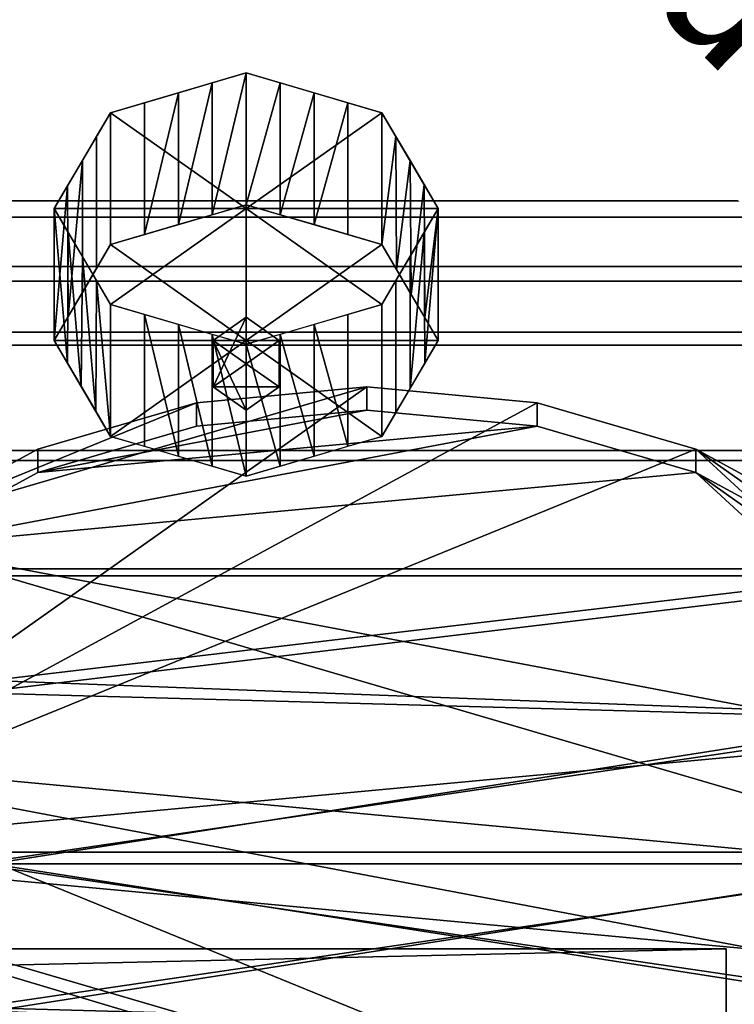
# Model space of a CAD drawing. Header units: millimetres. Extents: x -610 to 610, y -610 to 610.
# Tile 255 of 256: x 199 to 264, y 82 to 172. Entities that reach past the tile are written whole.
import ezdxf

# ---------------------------------------------------------------- set-up
doc = ezdxf.new("R2010")
doc.units = ezdxf.units.MM
doc.layers.add('M-EQPM', color=50, linetype='Continuous', lineweight=30)
doc.styles.add('Arial', font='arial.ttf', dxfattribs={"height": 14.6304})

# ---------------------------------------------------------------- blocks, each defined once
blk = doc.blocks.new('Renson_Healthbox 3_Control Unit_Control Module - Bathroom Module-22950-_3D_')
at = {"layer": 'M-EQPM'}
mesh = blk.add_polyface(dxfattribs=at)
corners = [(24.75, 59.751, 59.751), (29.876, 68.501, 51.001), (42.25, 72.125, 47.376), (54.624, 68.501, 51.001), (59.75, 59.751, 59.751), (59.75, 47.73, 47.73), (54.624, 56.48, 38.98), (42.25, 60.104, 35.355), (29.876, 56.48, 38.98), (24.75, 47.73, 47.73), (57.303, 51.907, 43.553), (57.187, 64.126, 55.376), (58.469, 61.938, 57.563), (48.437, 70.313, 49.188), (48.437, 58.292, 37.168), (45.344, 59.198, 36.261), (27.313, 52.105, 43.355), (27.313, 64.126, 55.376), (28.594, 66.313, 53.188), (36.063, 58.292, 37.168), (36.063, 70.313, 49.188), (39.156, 71.219, 48.282), (55.964, 54.193, 41.266), (55.906, 66.313, 53.188), (58.527, 49.818, 45.641), (51.531, 57.386, 38.074), (51.531, 69.407, 50.094), (45.344, 71.219, 48.282), (25.973, 61.839, 57.662), (26.031, 49.917, 45.542), (28.594, 54.292, 41.167), (32.969, 69.407, 50.094), (32.969, 57.386, 38.074), (39.156, 59.198, 36.261)]
mesh.append_faces([[corners[k] for k in face] for face in [(19, 21, 33), (4, 24, 12), (13, 15, 27), (10, 12, 24), (7, 27, 15), (2, 33, 21), (6, 23, 22), (12, 10, 11), (14, 26, 25), (15, 13, 14), (17, 29, 28), (20, 32, 31), (21, 19, 20)]], dxfattribs={"vtx0": -1, "vtx1": -1})
mesh.append_faces([[corners[k] for k in face] for face in [(7, 2, 27), (30, 18, 1, 8), (17, 16, 29), (18, 30, 16, 17), (6, 3, 23), (25, 26, 3, 6), (31, 32, 8, 1), (11, 10, 22)]], dxfattribs={"vtx0": -1, "vtx2": -1})
mesh.append_faces([[corners[k] for k in face] for face in [(23, 11, 22), (13, 26, 14), (7, 33, 2), (19, 32, 20), (29, 9, 28)]], dxfattribs={"vtx1": -1, "vtx2": -1})
mesh.append_faces([[corners[k] for k in face] for face in [(4, 5, 24), (9, 0, 28)]], dxfattribs={"vtx2": -1})
mesh = blk.add_polyface(dxfattribs=at)
corners = [(42.25, 59.751, 59.751), (59.75, 59.751, 59.751), (54.624, 68.501, 51.001), (42.25, 72.125, 47.376), (29.876, 68.501, 51.001), (24.75, 59.751, 59.751)]
mesh.append_faces([[corners[k] for k in face] for face in [(0, 4, 5)]], dxfattribs={"vtx0": -1})
mesh.append_faces([[corners[k] for k in face] for face in [(4, 0, 3)]], dxfattribs={"vtx0": -1, "vtx1": -1})
mesh.append_faces([[corners[k] for k in face] for face in [(0, 2, 3)]], dxfattribs={"vtx0": -1, "vtx2": -1})
mesh.append_faces([[corners[k] for k in face] for face in [(0, 1, 2)]], dxfattribs={"vtx2": -1})
mesh = blk.add_polyface(dxfattribs=at)
corners = [(105, 0, 62), (105, 26.901, 55.86), (105, 48.474, 38.656), (105, 60.446, 13.796), (105, 60.446, -13.796), (105, 48.474, -38.656), (105, 26.901, -55.86), (105, 0, -62), (19, 0, -62), (19, 26.901, -55.86), (19, 48.474, -38.656), (19, 60.446, -13.796), (19, 60.446, 13.796), (19, 48.474, 38.656), (19, 26.901, 55.86), (19, 0, 62), (19, 16.722, -58.183), (105, 13.45, -58.93), (19, 54.46, -26.226), (105, 54.46, -26.226), (105, 37.687, -47.258), (19, 37.687, -47.258), (105, 60.446), (19, 60.446), (19, 54.46, 26.226), (105, 54.46, 26.226), (19, 37.687, 47.258), (105, 37.687, 47.258), (19, 16.722, 58.183), (105, 13.45, 58.93)]
mesh.append_faces([[corners[k] for k in face] for face in [(9, 6, 16), (28, 1, 14), (1, 28, 29), (15, 29, 28)]], dxfattribs={"vtx0": -1, "vtx1": -1})
mesh.append_faces([[corners[k] for k in face] for face in [(16, 6, 17), (20, 21, 10, 5), (6, 9, 21, 20)]], dxfattribs={"vtx0": -1, "vtx2": -1})
mesh.append_faces([[corners[k] for k in face] for face in [(7, 8, 17)]], dxfattribs={"vtx1": -1})
mesh.append_faces([[corners[k] for k in face] for face in [(8, 16, 17)]], dxfattribs={"vtx1": -1, "vtx2": -1})
mesh.append_faces([[corners[k] for k in face] for face in [(19, 5, 10, 18), (18, 11, 4, 19), (12, 24, 25, 3), (23, 12, 3, 22), (26, 14, 1, 27), (27, 2, 13, 26), (22, 4, 11, 23), (2, 25, 24, 13)]], dxfattribs={"vtx1": -1, "vtx3": -1})
mesh.append_faces([[corners[k] for k in face] for face in [(15, 0, 29)]], dxfattribs={"vtx2": -1})
mesh = blk.add_polyface(dxfattribs=at)
corners = [(24.75, 47.73, 47.73), (29.876, 56.48, 38.98), (42.25, 60.104, 35.355), (54.624, 56.48, 38.98), (59.75, 47.73, 47.73), (42.25, 47.73, 47.73)]
mesh.append_faces([[corners[k] for k in face] for face in [(2, 5, 1)]], dxfattribs={"vtx0": -1, "vtx1": -1})
mesh.append_faces([[corners[k] for k in face] for face in [(0, 1, 5)]], dxfattribs={"vtx1": -1})
mesh.append_faces([[corners[k] for k in face] for face in [(2, 3, 5)]], dxfattribs={"vtx1": -1, "vtx2": -1})
mesh.append_faces([[corners[k] for k in face] for face in [(3, 4, 5)]], dxfattribs={"vtx2": -1})
mesh = blk.add_polyface(dxfattribs=at)
corners = [(59.75, 59.751, 59.751), (54.624, 51.001, 68.501), (42.25, 47.376, 72.125), (29.876, 51.001, 68.501), (24.75, 59.751, 59.751), (24.75, 47.73, 47.73), (29.876, 38.98, 56.48), (42.25, 35.355, 60.104), (54.624, 38.98, 56.48), (59.75, 47.73, 47.73), (27.197, 43.553, 51.907), (27.313, 55.376, 64.126), (26.031, 57.563, 61.938), (36.063, 49.188, 70.313), (36.063, 37.168, 58.292), (39.156, 36.261, 59.198), (57.187, 55.376, 64.126), (57.187, 43.355, 52.105), (58.527, 45.641, 49.818), (48.437, 37.168, 58.292), (48.437, 49.188, 70.313), (45.344, 48.282, 71.219), (28.536, 41.266, 54.193), (28.594, 53.188, 66.313), (25.973, 45.641, 49.818), (32.969, 38.074, 57.386), (32.969, 50.094, 69.407), (39.156, 48.282, 71.219), (55.906, 53.188, 66.313), (55.906, 41.167, 54.292), (58.469, 57.563, 61.938), (51.531, 50.094, 69.407), (51.531, 38.074, 57.386), (45.344, 36.261, 59.198)]
mesh.append_faces([[corners[k] for k in face] for face in [(13, 15, 27), (4, 24, 12), (7, 27, 15), (10, 12, 24), (19, 21, 33), (2, 33, 21), (6, 23, 22), (12, 10, 11), (14, 26, 25), (15, 13, 14), (20, 32, 31), (21, 19, 20)]], dxfattribs={"vtx0": -1, "vtx1": -1})
mesh.append_faces([[corners[k] for k in face] for face in [(25, 26, 3, 6), (7, 2, 27), (2, 7, 33), (18, 0, 30), (6, 3, 23), (31, 32, 8, 1), (11, 10, 22), (30, 17, 18)]], dxfattribs={"vtx0": -1, "vtx2": -1})
mesh.append_faces([[corners[k] for k in face] for face in [(23, 11, 22), (13, 26, 14), (30, 16, 17), (19, 32, 20)]], dxfattribs={"vtx1": -1, "vtx2": -1})
mesh.append_faces([[corners[k] for k in face] for face in [(8, 29, 28, 1), (29, 17, 16, 28)]], dxfattribs={"vtx1": -1, "vtx3": -1})
mesh.append_faces([[corners[k] for k in face] for face in [(4, 5, 24), (18, 9, 0)]], dxfattribs={"vtx2": -1})
mesh = blk.add_polyface(dxfattribs=at)
corners = [(42.25, 59.751, 59.751), (24.75, 59.751, 59.751), (29.876, 51.001, 68.501), (42.25, 47.376, 72.125), (54.624, 51.001, 68.501), (59.75, 59.751, 59.751)]
mesh.append_faces([[corners[k] for k in face] for face in [(2, 0, 1)]], dxfattribs={"vtx0": -1})
mesh.append_faces([[corners[k] for k in face] for face in [(4, 0, 3)]], dxfattribs={"vtx0": -1, "vtx1": -1})
mesh.append_faces([[corners[k] for k in face] for face in [(0, 2, 3)]], dxfattribs={"vtx0": -1, "vtx2": -1})
mesh.append_faces([[corners[k] for k in face] for face in [(5, 0, 4)]], dxfattribs={"vtx1": -1})
mesh = blk.add_polyface(dxfattribs=at)
corners = [(17.5, 0, 60.5), (17.5, 26.25, 54.509), (17.5, 47.301, 37.721), (17.5, 58.983, 13.463), (17.5, 58.983, -13.463), (17.5, 47.301, -37.721), (17.5, 26.25, -54.509), (17.5, 0, -60.5), (106.5, 0, -60.5), (106.5, 26.25, -54.509), (106.5, 47.301, -37.721), (106.5, 58.983, -13.463), (106.5, 58.983, 13.463), (106.5, 47.301, 37.721), (106.5, 26.25, 54.509), (106.5, 0, 60.5), (17.5, 15.576, -56.945), (106.5, 13.125, -57.504), (17.5, 53.142, -25.592), (106.5, 53.142, -25.592), (106.5, 36.775, -46.115), (17.5, 36.775, -46.115), (106.5, 58.983), (17.5, 58.983), (17.5, 53.142, 25.592), (106.5, 53.142, 25.592), (17.5, 36.775, 46.115), (106.5, 36.775, 46.115), (17.5, 15.576, 56.945), (106.5, 13.125, 57.504)]
mesh.append_faces([[corners[k] for k in face] for face in [(17, 7, 8)]], dxfattribs={"vtx0": -1})
mesh.append_faces([[corners[k] for k in face] for face in [(1, 14, 28), (29, 28, 14), (28, 29, 0)]], dxfattribs={"vtx0": -1, "vtx1": -1})
mesh.append_faces([[corners[k] for k in face] for face in [(5, 10, 19, 18), (17, 16, 7), (11, 4, 18, 19), (10, 5, 21, 20), (25, 24, 3, 12), (12, 3, 23, 22), (14, 1, 26, 27), (2, 13, 27, 26), (4, 11, 22, 23), (24, 25, 13, 2)]], dxfattribs={"vtx0": -1, "vtx2": -1})
mesh.append_faces([[corners[k] for k in face] for face in [(6, 16, 9), (17, 9, 16)]], dxfattribs={"vtx1": -1, "vtx2": -1})
mesh.append_faces([[corners[k] for k in face] for face in [(21, 6, 9, 20)]], dxfattribs={"vtx1": -1, "vtx3": -1})
mesh.append_faces([[corners[k] for k in face] for face in [(29, 15, 0)]], dxfattribs={"vtx2": -1})
mesh = blk.add_polyface(dxfattribs=at)
corners = [(39.25, 47.73, 47.73), (42.25, 49.851, 45.608), (45.25, 47.73, 47.73), (45.25, 43.487, 43.487), (42.25, 45.608, 41.366), (39.25, 43.487, 43.487)]
mesh.append_faces([[corners[k] for k in face] for face in [(1, 5, 0)]], dxfattribs={"vtx0": -1})
mesh.append_faces([[corners[k] for k in face] for face in [(2, 4, 1), (5, 1, 4)]], dxfattribs={"vtx0": -1, "vtx1": -1})
mesh.append_faces([[corners[k] for k in face] for face in [(3, 4, 2)]], dxfattribs={"vtx1": -1})
mesh = blk.add_polyface(dxfattribs=at)
corners = [(42.25, 47.73, 47.73), (45.25, 47.73, 47.73), (42.25, 49.851, 45.608), (39.25, 47.73, 47.73)]
mesh.append_faces([[corners[k] for k in face] for face in [(0, 1, 2, 3)]])
mesh = blk.add_polyface(dxfattribs=at)
corners = [(59.75, 47.73, 47.73), (54.624, 38.98, 56.48), (42.25, 35.355, 60.104), (29.876, 38.98, 56.48), (24.75, 47.73, 47.73), (42.25, 47.73, 47.73)]
mesh.append_faces([[corners[k] for k in face] for face in [(1, 5, 0)]], dxfattribs={"vtx0": -1})
mesh.append_faces([[corners[k] for k in face] for face in [(2, 5, 1)]], dxfattribs={"vtx0": -1, "vtx1": -1})
mesh.append_faces([[corners[k] for k in face] for face in [(4, 5, 3)]], dxfattribs={"vtx1": -1})
mesh.append_faces([[corners[k] for k in face] for face in [(2, 3, 5)]], dxfattribs={"vtx1": -1, "vtx2": -1})
mesh = blk.add_polyface(dxfattribs=at)
corners = [(45.25, 47.73, 47.73), (42.25, 45.608, 49.851), (39.25, 47.73, 47.73), (39.25, 43.487, 43.487), (42.25, 41.366, 45.608), (45.25, 43.487, 43.487)]
mesh.append_faces([[corners[k] for k in face] for face in [(1, 5, 0)]], dxfattribs={"vtx0": -1})
mesh.append_faces([[corners[k] for k in face] for face in [(2, 4, 1), (5, 1, 4)]], dxfattribs={"vtx0": -1, "vtx1": -1})
mesh.append_faces([[corners[k] for k in face] for face in [(3, 4, 2)]], dxfattribs={"vtx1": -1})
mesh = blk.add_polyface(dxfattribs=at)
corners = [(42.25, 47.73, 47.73), (39.25, 47.73, 47.73), (42.25, 45.608, 49.851), (45.25, 47.73, 47.73)]
mesh.append_faces([[corners[k] for k in face] for face in [(2, 3, 0, 1)]])
mesh = blk.add_polyface(dxfattribs=at)
corners = [(39.25, 43.487, 43.487), (42.25, 45.608, 41.366), (45.25, 43.487, 43.487), (42.25, 43.487, 43.487)]
mesh.append_faces([[corners[k] for k in face] for face in [(1, 2, 3, 0)]])
mesh = blk.add_polyface(dxfattribs=at)
corners = [(-6.75, 1.061, -1.061), (-4.706, 12.041, 9.92), (1.288, 22.274, 20.153), (10.824, 31.061, 28.939), (23.25, 37.803, 35.682), (37.721, 42.041, 39.92), (53.25, 43.487, 41.366), (68.779, 42.041, 39.92), (83.25, 37.803, 35.682), (95.676, 31.061, 28.939), (105.212, 22.274, 20.153), (111.206, 12.041, 9.92), (113.25, 1.061, -1.061), (111.206, -9.92, -12.041), (105.212, -20.153, -22.274), (95.676, -28.939, -31.061), (83.25, -35.682, -37.803), (68.779, -39.92, -42.041), (53.25, -41.366, -43.487), (37.721, -39.92, -42.041), (23.25, -35.682, -37.803), (10.824, -28.939, -31.061), (1.288, -20.153, -22.274), (-4.706, -9.92, -12.041)]
mesh.append_faces([[corners[k] for k in face] for face in [(10, 8, 9), (5, 3, 4), (2, 0, 1), (23, 21, 22), (21, 19, 20)]], dxfattribs={"vtx0": -1})
mesh.append_faces([[corners[k] for k in face] for face in [(8, 0, 7), (11, 8, 10), (12, 0, 11), (13, 0, 12)]], dxfattribs={"vtx0": -1, "vtx1": -1})
mesh.append_faces([[corners[k] for k in face] for face in [(8, 11, 0), (0, 3, 6), (21, 13, 15), (21, 0, 13), (15, 19, 21)]], dxfattribs={"vtx0": -1, "vtx1": -1, "vtx2": -1})
mesh.append_faces([[corners[k] for k in face] for face in [(3, 5, 6), (21, 23, 0)]], dxfattribs={"vtx0": -1, "vtx2": -1})
mesh.append_faces([[corners[k] for k in face] for face in [(6, 7, 0), (2, 3, 0), (15, 16, 19), (18, 19, 16)]], dxfattribs={"vtx1": -1, "vtx2": -1})
mesh.append_faces([[corners[k] for k in face] for face in [(13, 14, 15), (16, 17, 18)]], dxfattribs={"vtx2": -1})
mesh = blk.add_polyface(dxfattribs=at)
corners = [(113.25, 1.061, -1.061), (111.206, 12.041, 9.92), (105.212, 22.274, 20.153), (95.676, 31.061, 28.939), (83.25, 37.803, 35.682), (68.779, 42.041, 39.92), (53.25, 43.487, 41.366), (37.721, 42.041, 39.92), (23.25, 37.803, 35.682), (10.824, 31.061, 28.939), (1.288, 22.274, 20.153), (-4.706, 12.041, 9.92), (-6.75, 1.061, -1.061), (-6.75, -1.061, 1.061), (-4.706, 9.92, 12.041), (1.288, 20.153, 22.274), (10.824, 28.939, 31.061), (23.25, 35.682, 37.803), (37.721, 39.92, 42.041), (53.25, 41.366, 43.487), (68.779, 39.92, 42.041), (83.25, 35.682, 37.803), (95.676, 28.939, 31.061), (105.212, 20.153, 22.274), (111.206, 9.92, 12.041), (113.25, -1.061, 1.061)]
mesh.append_faces([[corners[k] for k in face] for face in [(13, 14, 11, 12), (0, 1, 24, 25)]], dxfattribs={"vtx1": -1})
mesh.append_faces([[corners[k] for k in face] for face in [(14, 15, 10, 11), (16, 17, 8, 9), (15, 16, 9, 10), (17, 18, 7, 8), (6, 7, 18, 19), (19, 20, 5, 6), (20, 21, 4, 5), (22, 23, 2, 3), (21, 22, 3, 4), (23, 24, 1, 2)]], dxfattribs={"vtx1": -1, "vtx3": -1})
mesh = blk.add_polyface(dxfattribs=at)
corners = [(45.25, 43.487, 43.487), (42.25, 41.366, 45.608), (39.25, 43.487, 43.487), (42.25, 43.487, 43.487)]
mesh.append_faces([[corners[k] for k in face] for face in [(3, 0, 1, 2)]])
mesh = blk.add_polyface(dxfattribs=at)
corners = [(-6.75, -1.061, 1.061), (-4.706, -12.041, -9.92), (1.288, -22.274, -20.153), (10.824, -31.061, -28.939), (23.25, -37.803, -35.682), (37.721, -42.041, -39.92), (53.25, -43.487, -41.366), (68.779, -42.041, -39.92), (83.25, -37.803, -35.682), (95.676, -31.061, -28.939), (105.212, -22.274, -20.153), (111.206, -12.041, -9.92), (113.25, -1.061, 1.061), (111.206, 9.92, 12.041), (105.212, 20.153, 22.274), (95.676, 28.939, 31.061), (83.25, 35.682, 37.803), (68.779, 39.92, 42.041), (53.25, 41.366, 43.487), (37.721, 39.92, 42.041), (23.25, 35.682, 37.803), (10.824, 28.939, 31.061), (1.288, 20.153, 22.274), (-4.706, 9.92, 12.041)]
mesh.append_faces([[corners[k] for k in face] for face in [(7, 5, 6), (9, 7, 8), (5, 3, 4), (3, 1, 2), (16, 14, 15), (23, 21, 22), (20, 18, 19)]], dxfattribs={"vtx0": -1})
mesh.append_faces([[corners[k] for k in face] for face in [(1, 3, 0), (13, 21, 12), (17, 21, 16), (18, 20, 17), (12, 23, 11)]], dxfattribs={"vtx0": -1, "vtx1": -1})
mesh.append_faces([[corners[k] for k in face] for face in [(9, 0, 3), (9, 11, 23), (13, 16, 21), (23, 12, 21)]], dxfattribs={"vtx0": -1, "vtx1": -1, "vtx2": -1})
mesh.append_faces([[corners[k] for k in face] for face in [(7, 9, 3, 5)]], dxfattribs={"vtx0": -1, "vtx1": -1, "vtx2": -1, "vtx3": -1})
mesh.append_faces([[corners[k] for k in face] for face in [(9, 23, 0), (16, 13, 14)]], dxfattribs={"vtx0": -1, "vtx2": -1})
mesh.append_faces([[corners[k] for k in face] for face in [(20, 21, 17)]], dxfattribs={"vtx1": -1, "vtx2": -1})
mesh.append_faces([[corners[k] for k in face] for face in [(9, 10, 11)]], dxfattribs={"vtx2": -1})
mesh = blk.add_polyface(dxfattribs=at)
corners = [(-6.75, 1.061, -1.061), (-4.706, -9.92, -12.041), (1.288, -20.153, -22.274), (10.824, -28.939, -31.061), (23.25, -35.682, -37.803), (37.721, -39.92, -42.041), (53.25, -41.366, -43.487), (68.779, -39.92, -42.041), (83.25, -35.682, -37.803), (95.676, -28.939, -31.061), (105.212, -20.153, -22.274), (111.206, -9.92, -12.041), (113.25, 1.061, -1.061), (113.25, -1.061, 1.061), (111.206, -12.041, -9.92), (105.212, -22.274, -20.153), (95.676, -31.061, -28.939), (83.25, -37.803, -35.682), (68.779, -42.041, -39.92), (53.25, -43.487, -41.366), (37.721, -42.041, -39.92), (23.25, -37.803, -35.682), (10.824, -31.061, -28.939), (1.288, -22.274, -20.153), (-4.706, -12.041, -9.92), (-6.75, -1.061, 1.061)]
mesh.append_faces([[corners[k] for k in face] for face in [(13, 14, 11, 12), (0, 1, 24, 25)]], dxfattribs={"vtx1": -1})
mesh.append_faces([[corners[k] for k in face] for face in [(14, 15, 10, 11), (16, 17, 8, 9), (15, 16, 9, 10), (17, 18, 7, 8), (6, 7, 18, 19), (19, 20, 5, 6), (20, 21, 4, 5), (22, 23, 2, 3), (21, 22, 3, 4), (23, 24, 1, 2)]], dxfattribs={"vtx1": -1, "vtx3": -1})
mesh = blk.add_polyface(dxfattribs=at)
corners = [(106.5, 0, -60.5), (17.5, 0, -60.5), (17.5, -26.25, -54.509), (17.5, -47.301, -37.721), (17.5, -58.983, -13.463), (17.5, -58.983, 13.463), (17.5, -47.301, 37.721), (17.5, -26.25, 54.509), (17.5, 0, 60.5), (106.5, 0, 60.5), (106.5, -26.25, 54.509), (106.5, -47.301, 37.721), (106.5, -58.983, 13.463), (106.5, -58.983, -13.463), (106.5, -47.301, -37.721), (106.5, -26.25, -54.509), (106.5, -15.576, 56.945), (17.5, -13.125, 57.504), (17.5, -36.775, 46.115), (106.5, -36.775, 46.115), (17.5, -53.142, 25.592), (106.5, -53.142, 25.592), (106.5, -58.983), (17.5, -58.983), (17.5, -53.142, -25.592), (106.5, -53.142, -25.592), (17.5, -36.775, -46.115), (106.5, -36.775, -46.115), (17.5, -15.576, -56.945), (106.5, -13.125, -57.504)]
mesh.append_faces([[corners[k] for k in face] for face in [(17, 16, 7), (2, 15, 28), (16, 17, 9), (29, 28, 15), (28, 29, 1)]], dxfattribs={"vtx0": -1, "vtx1": -1})
mesh.append_faces([[corners[k] for k in face] for face in [(7, 10, 19, 18), (6, 11, 21, 20), (20, 21, 12, 5), (18, 19, 11, 6), (13, 4, 23, 22), (4, 13, 25, 24), (27, 26, 3, 14), (14, 3, 24, 25), (26, 27, 15, 2), (5, 12, 22, 23)]], dxfattribs={"vtx0": -1, "vtx2": -1})
mesh.append_faces([[corners[k] for k in face] for face in [(8, 9, 17)]], dxfattribs={"vtx1": -1})
mesh.append_faces([[corners[k] for k in face] for face in [(16, 10, 7)]], dxfattribs={"vtx1": -1, "vtx2": -1})
mesh.append_faces([[corners[k] for k in face] for face in [(29, 0, 1)]], dxfattribs={"vtx2": -1})
mesh = blk.add_polyface(dxfattribs=at)
corners = [(105, 0, -62), (105, -26.901, -55.86), (105, -48.474, -38.656), (105, -60.446, -13.796), (105, -60.446, 13.796), (105, -48.474, 38.656), (105, -26.901, 55.86), (105, 0, 62), (19, 0, 62), (19, -26.901, 55.86), (19, -48.474, 38.656), (19, -60.446, 13.796), (19, -60.446, -13.796), (19, -48.474, -38.656), (19, -26.901, -55.86), (19, 0, -62), (105, -16.722, 58.183), (19, -13.45, 58.93), (19, -37.687, 47.258), (105, -37.687, 47.258), (19, -54.46, 26.226), (105, -54.46, 26.226), (105, -60.446), (19, -60.446), (19, -54.46, -26.226), (105, -54.46, -26.226), (19, -37.687, -47.258), (105, -37.687, -47.258), (19, -16.722, -58.183), (105, -13.45, -58.93)]
mesh.append_faces([[corners[k] for k in face] for face in [(17, 7, 8)]], dxfattribs={"vtx0": -1})
mesh.append_faces([[corners[k] for k in face] for face in [(9, 16, 17), (28, 1, 14), (7, 17, 16), (1, 28, 29), (15, 29, 28)]], dxfattribs={"vtx0": -1, "vtx1": -1})
mesh.append_faces([[corners[k] for k in face] for face in [(9, 6, 16)]], dxfattribs={"vtx0": -1, "vtx2": -1})
mesh.append_faces([[corners[k] for k in face] for face in [(19, 6, 9, 18), (21, 5, 10, 20), (4, 21, 20, 11), (5, 19, 18, 10), (23, 12, 3, 22), (25, 3, 12, 24), (13, 26, 27, 2), (24, 13, 2, 25), (1, 27, 26, 14), (22, 4, 11, 23)]], dxfattribs={"vtx1": -1, "vtx3": -1})
mesh.append_faces([[corners[k] for k in face] for face in [(15, 0, 29)]], dxfattribs={"vtx2": -1})
mesh = blk.add_polyface(dxfattribs=at)
corners = [(86, -29.803, 83.544), (86, -7.77, 61.511), (17.5, -7.77, 61.511), (17.5, -9.324, 63.064), (2, -9.324, 63.064), (2, -29.803, 83.544)]
mesh.append_faces([[corners[k] for k in face] for face in [(3, 1, 2)]], dxfattribs={"vtx0": -1})
mesh.append_faces([[corners[k] for k in face] for face in [(3, 0, 1)]], dxfattribs={"vtx0": -1, "vtx2": -1})
mesh.append_faces([[corners[k] for k in face] for face in [(3, 4, 5, 0)]], dxfattribs={"vtx3": -1})
mesh = blk.add_polyface(dxfattribs=at)
corners = [(86, -7.77, 61.511), (86, -21.002, 58.335), (86, -33.221, 52.348), (86, -43.841, 43.841), (86, -52.348, 33.221), (86, -58.335, 21.002), (86, -61.511, 7.77), (17.5, -61.511, 7.77), (17.5, -58.335, 21.002), (17.5, -52.348, 33.221), (17.5, -43.841, 43.841), (17.5, -33.221, 52.348), (17.5, -21.002, 58.335), (17.5, -7.77, 61.511)]
mesh.append_faces([[corners[k] for k in face] for face in [(1, 12, 13, 0)]], dxfattribs={"vtx0": -1})
mesh.append_faces([[corners[k] for k in face] for face in [(2, 11, 12, 1), (11, 2, 3, 10), (5, 8, 9, 4), (10, 3, 4, 9)]], dxfattribs={"vtx0": -1, "vtx2": -1})
mesh.append_faces([[corners[k] for k in face] for face in [(6, 7, 8, 5)]], dxfattribs={"vtx2": -1})
mesh = blk.add_polyface(dxfattribs=at)
corners = [(86, -7.77, 61.511), (86, -29.803, 83.544), (86, -59.528, 59.528), (86, -83.544, 29.803), (86, -61.511, 7.77), (86, -58.335, 21.002), (86, -52.348, 33.221), (86, -43.841, 43.841), (86, -33.221, 52.348), (86, -21.002, 58.335)]
mesh.append_faces([[corners[k] for k in face] for face in [(2, 7, 8, 1), (6, 2, 3, 5), (2, 6, 7)]], dxfattribs={"vtx0": -1, "vtx2": -1})
mesh.append_faces([[corners[k] for k in face] for face in [(4, 5, 3)]], dxfattribs={"vtx1": -1})
mesh.append_faces([[corners[k] for k in face] for face in [(8, 9, 1)]], dxfattribs={"vtx1": -1, "vtx2": -1})
mesh.append_faces([[corners[k] for k in face] for face in [(9, 0, 1)]], dxfattribs={"vtx2": -1})

msp = doc.modelspace()

# ---------------------------------------------------------------- block references
at = {"layer": 'M-EQPM'}
msp.add_blockref('Renson_Healthbox 3_Control Unit_Control Module - Bathroom Module-22950-_3D_', (177.5, 95, 74), dxfattribs=at)

# ---------------------------------------------------------------- next in the draw order: texts
at = {"color": 5, "lineweight": 30, "insert": (253.694, 171.597, 108.751), "char_height": 14.6304, "width": 99.20583, "attachment_point": 2, "rotation": 135, "line_spacing_factor": 0.941778, "style": 'Arial', "bg_fill": 3, "box_fill_scale": 1.25, "bg_fill_color": 256, "bg_fill_true_color": 13158600, "bg_fill_transparency": 0}
msp.add_mtext('Diameter', dxfattribs=at)

# ---------------------------------------------------------------- next in the draw order: linework, layer by layer
at = {"color": 94, "lineweight": 30}
msp.add_circle((0, 0, 200), 609.6, dxfattribs=at)

doc.saveas('drawing.dxf')
